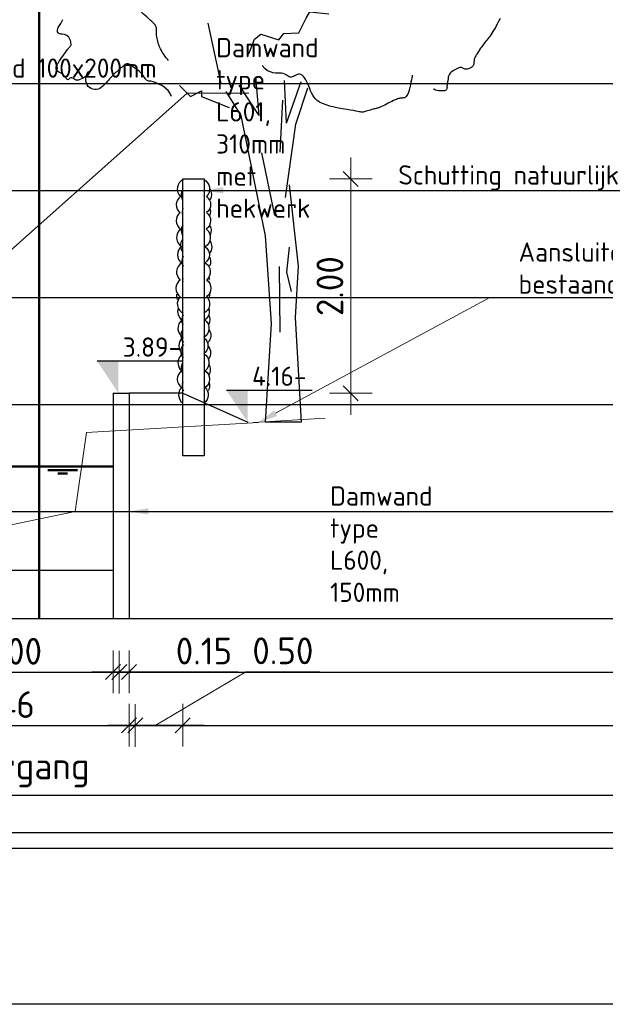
# Model space of a CAD drawing. Header units: millimetres. Extents: x 115999 to 116291, y 477119 to 477297.
# Tile 15 of 45: x 116036.73 to 116042.19, y 477202.47 to 477211.67. Entities that reach past the tile are written whole.
import ezdxf
from ezdxf import colors
from ezdxf.entities.mleader import LeaderData, LeaderLine
from ezdxf.lldxf.tags import DXFTag
from ezdxf.math import Vec2, Vec3

# ---------------------------------------------------------------- set-up
doc = ezdxf.new("R2010")
doc.units = ezdxf.units.MM
doc.linetypes.add('DASHED2', pattern=[0.375, 0.25, -0.125])
doc.linetypes.add('XX-AFBREEK', pattern=[7, 4, -1, 1, -1])
doc.layers.get('Defpoints').update_dxf_attribs({"lineweight": 25})
for name, color, linetype, lineweight in [('B-WE-GR-BOOM-SD', 254, 'Continuous', 25), ('B-WE-GW-MAAIVELD-GD', 93, 'Continuous', 18), ('N-WE-GC-AFBREEKLIJN-GD', 7, 'XX-AFBREEK', 25), ('N-WE-GW-WATERGANG_SLOOT_WATERLIJN-GD', 150, 'Continuous', 50), ('N-WE-KG-GRENS_KADASTRAAL-GD', 150, 'KG-KADASTRAAL', 50), ('X-XX-AL-AANPIJLING-M', 7, 'Continuous', 18), ('X-XX-AL-DETAIL1-GD', 7, 'Continuous', 25), ('X-XX-AL-PEILMAAT-SD', 7, 'Continuous', 25), ('X-XX-AL-VERWIJZING-T18', 7, 'Continuous', 18)]:
    doc.layers.add(name, color=color, linetype=linetype, lineweight=lineweight)
doc.layers.add('X-XX-AL-HULPLIJN-GD', color=205, linetype='Continuous', lineweight=25, plot=False)
doc.styles.add('NLCS-ISO', font='txt')
doc.styles.add('NLCS-ISO-ANNOTATIEF-T18', font='txt', dxfattribs={"height": 1.8})
doc.styles.add('NLCS-ISO-ANNOTATIEF-T25', font='txt', dxfattribs={"height": 2.5})
tags = doc.linetypes.add('KG-KADASTRAAL', pattern='A,5.5,-2,["K",Standard,S=1.8,R=0,X=0,Y=-0.9],-2,5.5,-2,[5,NLCS.SHX,S=0.75,R=0,X=0,Y=0],-2', length=19).pattern_tags.tags
tags[6] = DXFTag(74, 10)
doc.dimstyles.new('NLCS-ANNOTATIEF-T25-SCHRAP_L2_H1', dxfattribs={"dimtxt": 2.5, "dimasz": 1.4, "dimexe": 2, "dimexo": 2, "dimgap": 0.7, "dimtad": 1, "dimzin": 0, "dimdsep": 46, "dimtxsty": 'NLCS-ISO-ANNOTATIEF-T25', "dimblk": 'OBLIQUE', "dimcen": 0, "dimdle": 2, "dimclrd": 256, "dimclre": 256, "dimclrt": 256, "dimadec": 1, "dimazin": 0, "dimtfac": 1, "dimtdec": 3, "dimtofl": 0, "dimtmove": 0, "dimatfit": 3, "dimldrblk": 'OBLIQUE', "dimfxl": 2, "dimfxlon": 1, "dimtfillclr": 256, "dimtolj": 1, "dimtzin": 0, "dimlwd": -1, "dimlwe": -1, "dimarcsym": 0})

# ---------------------------------------------------------------- blocks, each defined once
blk = doc.blocks.new('SGR-BOOM_S01_I_ZIJ-D')
for p, q in [((-0.078, 3.821), (-0.118, 4.301)), ((-0.078, 3.821), (-0.325, 4.198)), ((0.263, 3.725), (0.24, 4.255)), ((0.263, 3.725), (0.447, 4.244)), ((0.381, 3.711), (0.528, 4.163)), ((-0.048, 3.356), (0.113, 2.572)), ((0.297, 2.179), (0.263, 1.868)), ((0.171, 1.937), (0.182, 1.119)), ((0.263, 1.868), (0.321, 1.626)), ((0.445, 0), (0, 0))]:
    blk.add_line(p, q)
for points in [[(2.922, 5.029), (2.908, 5.001), (2.894, 4.973), (2.879, 4.945), (2.864, 4.918), (2.849, 4.891), (2.834, 4.866), (2.82, 4.844), (2.807, 4.823), (2.795, 4.806), (2.782, 4.79), (2.771, 4.775), (2.759, 4.76), (2.747, 4.746), (2.735, 4.73), (2.722, 4.714), (2.708, 4.696), (2.694, 4.677), (2.68, 4.657), (2.666, 4.637), (2.653, 4.617), (2.641, 4.598), (2.63, 4.581), (2.621, 4.565), (2.614, 4.551), (2.608, 4.54), (2.605, 4.53), (2.602, 4.521), (2.6, 4.513), (2.599, 4.506), (2.599, 4.499), (2.599, 4.492), (2.598, 4.484), (2.598, 4.476), (2.596, 4.468), (2.595, 4.46), (2.592, 4.452), (2.588, 4.444), (2.583, 4.436), (2.576, 4.428), (2.568, 4.421), (2.558, 4.414), (2.548, 4.409), (2.537, 4.404), (2.525, 4.4), (2.514, 4.397), (2.503, 4.396), (2.493, 4.396), (2.484, 4.399), (2.476, 4.402), (2.469, 4.406), (2.461, 4.41), (2.453, 4.414), (2.444, 4.416), (2.433, 4.417), (2.421, 4.416), (2.408, 4.413), (2.392, 4.407), (2.376, 4.399), (2.36, 4.39), (2.343, 4.38), (2.328, 4.37), (2.315, 4.359), (2.303, 4.348), (2.294, 4.337), (2.288, 4.327), (2.283, 4.318), (2.28, 4.308), (2.278, 4.299), (2.277, 4.29), (2.276, 4.28), (2.275, 4.27), (2.274, 4.26), (2.272, 4.25), (2.27, 4.239), (2.268, 4.228), (2.266, 4.217), (2.264, 4.207), (2.263, 4.196), (2.262, 4.186), (2.262, 4.176), (2.263, 4.167), (2.262, 4.158), (2.261, 4.151), (2.258, 4.144), (2.253, 4.138), (2.245, 4.133), (2.233, 4.129), (2.218, 4.127), (2.199, 4.127), (2.179, 4.127), (2.158, 4.129), (2.138, 4.132), (2.12, 4.137), (2.105, 4.142), (2.094, 4.149)], [(1.828, 4.321), (1.827, 4.311), (1.824, 4.291), (1.819, 4.265), (1.813, 4.234), (1.806, 4.201), (1.799, 4.167), (1.79, 4.135), (1.782, 4.108), (1.773, 4.085), (1.764, 4.068), (1.755, 4.056), (1.745, 4.048), (1.736, 4.042), (1.727, 4.039), (1.718, 4.038), (1.709, 4.037), (1.7, 4.037), (1.691, 4.036), (1.681, 4.035), (1.671, 4.033), (1.659, 4.03), (1.647, 4.027), (1.632, 4.021), (1.615, 4.014), (1.596, 4.006), (1.576, 3.995), (1.554, 3.984), (1.531, 3.973), (1.509, 3.961), (1.487, 3.95), (1.466, 3.94), (1.448, 3.931), (1.431, 3.924), (1.416, 3.918), (1.403, 3.913), (1.391, 3.91), (1.379, 3.907), (1.366, 3.904), (1.354, 3.901), (1.34, 3.897), (1.325, 3.893), (1.308, 3.888), (1.291, 3.883), (1.274, 3.878), (1.258, 3.873), (1.243, 3.869), (1.229, 3.865), (1.217, 3.863), (1.208, 3.861), (1.2, 3.861), (1.192, 3.862), (1.182, 3.864), (1.17, 3.867), (1.152, 3.871), (1.129, 3.876), (1.098, 3.882), (1.059, 3.888), (1.014, 3.895), (0.963, 3.904), (0.91, 3.913), (0.857, 3.925), (0.805, 3.937), (0.756, 3.951), (0.713, 3.968), (0.677, 3.986), (0.648, 4.006), (0.625, 4.027), (0.606, 4.051), (0.59, 4.075), (0.577, 4.101), (0.565, 4.128), (0.554, 4.156), (0.542, 4.184), (0.53, 4.213), (0.517, 4.24), (0.503, 4.265), (0.489, 4.288), (0.475, 4.307), (0.46, 4.322), (0.444, 4.331), (0.428, 4.335), (0.413, 4.334), (0.397, 4.329), (0.381, 4.322), (0.365, 4.314), (0.35, 4.306), (0.336, 4.3), (0.322, 4.297), (0.309, 4.298), (0.297, 4.303), (0.285, 4.31), (0.272, 4.318), (0.258, 4.327), (0.242, 4.335), (0.224, 4.342), (0.204, 4.346), (0.18, 4.347), (0.154, 4.347), (0.126, 4.348), (0.095, 4.352), (0.063, 4.362), (0.029, 4.378), (-0.005, 4.405), (-0.04, 4.444)]]:
    blk.add_lwpolyline(points)
for points in [[(-1.203, 4.507, -0.072887), (-1.303, 4.649, -0.080286), (-1.35, 4.8, -0.058621), (-1.353, 4.881, 0.116876), (-1.359, 4.922, 0.104083), (-1.391, 4.971, 0.026813), (-1.558, 5.119, 0.129639), (-1.703, 5.182, -0.416389), (-1.736, 5.228, -0.105912), (-1.712, 5.289, 0.043591), (-1.638, 5.426, 0.004224), (-1.607, 5.497, 0.029199), (-1.604, 5.508, 0.213879), (-1.605, 5.518, 0.069343), (-1.624, 5.541)], [(-1.166, 4.055, 0.036784), (-1.192, 4.108, 0.072313), (-1.21, 4.132, 0.068127), (-1.316, 4.208, 0.075473), (-1.426, 4.246, 0.033705), (-1.447, 4.249, -0.057462), (-1.46, 4.251, -0.197945), (-1.493, 4.278, 0.082036), (-1.555, 4.356, 0.052126), (-1.697, 4.459, 0.251473), (-1.736, 4.461, 0.059835), (-1.756, 4.447, 0.010142), (-1.863, 4.354, 0.038399), (-1.963, 4.248, -0.049754), (-2.042, 4.168, -0.415767), (-2.203, 4.183, -0.365967), (-2.201, 4.362, -0.002133), (-2.196, 4.368, -0.07961), (-2.195, 4.368, -0.7436), (-2.195, 4.367, -0.008654), (-2.208, 4.342, -0.121887), (-2.25, 4.296, -0.089292), (-2.327, 4.262, -0.250646), (-2.385, 4.277, 0.317592), (-2.434, 4.284, 0.160208), (-2.446, 4.271, -0.29699), (-2.455, 4.266, -0.277841), (-2.48, 4.283, 0.117864), (-2.523, 4.335, 0.060549), (-2.569, 4.361, -0.10853), (-2.593, 4.379, -0.137156), (-2.604, 4.401, -0.124668), (-2.602, 4.428, -0.068553), (-2.58, 4.473, -0.015893), (-2.457, 4.647, -0.012888), (-2.43, 4.68, 0.027707), (-2.418, 4.696, 0.193486), (-2.416, 4.708, 0.035542), (-2.431, 4.769, 0.359392), (-2.532, 4.832, -0.590523), (-2.583, 4.902, -0.035503), (-2.554, 4.953, 0.029287), (-2.519, 5.015, 0.006452)]]:
    blk.add_lwpolyline(points, format="xyb")
at = {"flags": 128}
for points in [[(-0.203, 4.589), (-0.136, 4.773), (-0.057, 4.835), (0.169, 4.763), (0.233, 4.843), (0.417, 4.85), (0.509, 5.032), (0.556, 5.111), (0.793, 5.087)], [(-0.549, 4.218), (-0.712, 4.969)], [(-1.067, 4.195), (-0.93, 4.058), (-0.793, 4.127), (-0.793, 4.058), (-0.449, 3.92)], [(-0.491, 4.121), (-0.303, 3.821), (-0.003, 2.319), (0.072, 1.229), (0, 0)], [(0.185, 3.361), (0.218, 4.013)], [(0.25, 2.798), (0.381, 3.711)], [(0.298, 2.957), (0.411, 1.943), (0.373, 1.304), (0.445, 0)]]:
    blk.add_lwpolyline(points, dxfattribs=at)
blk = doc.blocks.new('_Oblique')
at = {"color": 0, "linetype": 'ByBlock', "lineweight": -2}
blk.add_line((-0.5, -0.5), (0.5, 0.5), dxfattribs=at)
blk = doc.blocks.new('*D83')
at = {"layer": 'Defpoints', "color": 0, "transparency": 16777216}
for p in [(116038.4491, 477210.1809), (116038.9973, 477208.178), (116039.8182, 477208.178)]:
    blk.add_point(p, dxfattribs=at)
at = {"layer": 'X-XX-AL-AANPIJLING-M', "transparency": 16777216}
for p, q in [((116039.8182, 477210.3809), (116039.8182, 477207.978)), ((116039.6182, 477210.1809), (116040.0182, 477210.1809)), ((116039.6182, 477208.178), (116040.0182, 477208.178))]:
    blk.add_line(p, q, dxfattribs=at)
at = {"layer": 'X-XX-AL-AANPIJLING-M', "transparency": 16777216, "xscale": 0.14, "yscale": 0.14, "zscale": 0.14}
for p, rotation in [((116039.8182, 477210.1809), 90), ((116039.8182, 477208.178), 270)]:
    blk.add_blockref('_Oblique', p, dxfattribs=dict(at, rotation=rotation))
at = {"layer": 'X-XX-AL-AANPIJLING-M', "transparency": 16777216, "insert": (116039.6232, 477209.1795), "char_height": 0.25, "attachment_point": 5, "rotation": 90, "style": 'NLCS-ISO-ANNOTATIEF-T25'}
blk.add_mtext('\\A1;2.00', dxfattribs=at)
blk = doc.blocks.new('*D94')
at = {"layer": 'Defpoints', "color": 0, "transparency": 16777216}
for p in [(116035.3459, 477206.0746), (116037.8059, 477206.0746), (116037.8059, 477205.0746)]:
    blk.add_point(p, dxfattribs=at)
at = {"layer": 'X-XX-AL-AANPIJLING-M', "transparency": 16777216}
for p, q in [((116035.3459, 477205.2746), (116035.3459, 477204.8746)), ((116037.8059, 477205.2746), (116037.8059, 477204.8746)), ((116035.1459, 477205.0746), (116038.0059, 477205.0746))]:
    blk.add_line(p, q, dxfattribs=at)
at = {"layer": 'X-XX-AL-AANPIJLING-M', "transparency": 16777216, "xscale": 0.14, "yscale": 0.14, "zscale": 0.14, "rotation": 180}
blk.add_blockref('_Oblique', (116035.3459, 477205.0746), dxfattribs=at)
at = {"layer": 'X-XX-AL-AANPIJLING-M', "transparency": 16777216, "xscale": 0.14, "yscale": 0.14, "zscale": 0.14}
blk.add_blockref('_Oblique', (116037.8059, 477205.0746), dxfattribs=at)
at = {"layer": 'X-XX-AL-AANPIJLING-M', "transparency": 16777216, "insert": (116036.5759, 477205.2696), "char_height": 0.25, "attachment_point": 5, "style": 'NLCS-ISO-ANNOTATIEF-T25'}
blk.add_mtext('\\A1;2.46', dxfattribs=at)
blk = doc.blocks.new('*D95')
at = {"layer": 'Defpoints', "color": 0, "transparency": 16777216}
for p in [(116035.6559, 477208.653), (116037.6559, 477208.0859), (116037.6559, 477205.5726)]:
    blk.add_point(p, dxfattribs=at)
at = {"layer": 'X-XX-AL-AANPIJLING-M', "transparency": 16777216}
for p, q in [((116035.6559, 477205.7726), (116035.6559, 477205.3726)), ((116037.6559, 477205.7726), (116037.6559, 477205.3726)), ((116035.4559, 477205.5726), (116037.8559, 477205.5726))]:
    blk.add_line(p, q, dxfattribs=at)
at = {"layer": 'X-XX-AL-AANPIJLING-M', "transparency": 16777216, "xscale": 0.14, "yscale": 0.14, "zscale": 0.14, "rotation": 180}
blk.add_blockref('_Oblique', (116035.6559, 477205.5726), dxfattribs=at)
at = {"layer": 'X-XX-AL-AANPIJLING-M', "transparency": 16777216, "xscale": 0.14, "yscale": 0.14, "zscale": 0.14}
blk.add_blockref('_Oblique', (116037.6559, 477205.5726), dxfattribs=at)
at = {"layer": 'X-XX-AL-AANPIJLING-M', "transparency": 16777216, "insert": (116036.6559, 477205.7676), "char_height": 0.25, "attachment_point": 5, "style": 'NLCS-ISO-ANNOTATIEF-T25'}
blk.add_mtext('\\A1;2.00', dxfattribs=at)
blk = doc.blocks.new('*D96')
at = {"layer": 'Defpoints', "color": 0, "transparency": 16777216}
for p in [(116037.5991, 477206.0746), (116037.7491, 477206.0746), (116037.7491, 477205.5746)]:
    blk.add_point(p, dxfattribs=at)
at = {"layer": 'X-XX-AL-AANPIJLING-M', "transparency": 16777216}
for p, q in [((116037.5991, 477205.7746), (116037.5991, 477205.3746)), ((116037.7491, 477205.7746), (116037.7491, 477205.3746)), ((116037.3991, 477205.5746), (116037.7491, 477205.5746)), ((116037.7491, 477205.5746), (116038.7673, 477205.5746))]:
    blk.add_line(p, q, dxfattribs=at)
at = {"layer": 'X-XX-AL-AANPIJLING-M', "transparency": 16777216, "xscale": 0.14, "yscale": 0.14, "zscale": 0.14, "rotation": 180}
blk.add_blockref('_Oblique', (116037.5991, 477205.5746), dxfattribs=at)
at = {"layer": 'X-XX-AL-AANPIJLING-M', "transparency": 16777216, "xscale": 0.14, "yscale": 0.14, "zscale": 0.14}
blk.add_blockref('_Oblique', (116037.7491, 477205.5746), dxfattribs=at)
at = {"layer": 'X-XX-AL-AANPIJLING-M', "transparency": 16777216, "insert": (116038.4473, 477205.7696), "char_height": 0.25, "attachment_point": 5, "style": 'NLCS-ISO-ANNOTATIEF-T25'}
blk.add_mtext('\\A1;0.15', dxfattribs=at)
blk = doc.blocks.new('*D97')
at = {"layer": 'Defpoints', "color": 0, "transparency": 16777216}
for p in [(116037.7491, 477207.5947), (116038.2491, 477207.5947), (116037.7491, 477205.0766)]:
    blk.add_point(p, dxfattribs=at)
at = {"layer": 'X-XX-AL-AANPIJLING-M', "transparency": 16777216}
for p, q in [((116037.9991, 477205.0766), (116038.8392, 477205.5766)), ((116038.8392, 477205.5766), (116039.5292, 477205.5766)), ((116037.7491, 477205.2766), (116037.7491, 477204.8766)), ((116038.2491, 477205.2766), (116038.2491, 477204.8766)), ((116038.4491, 477205.0766), (116037.5491, 477205.0766))]:
    blk.add_line(p, q, dxfattribs=at)
at = {"layer": 'X-XX-AL-AANPIJLING-M', "transparency": 16777216, "xscale": 0.14, "yscale": 0.14, "zscale": 0.14, "rotation": 180}
blk.add_blockref('_Oblique', (116037.7491, 477205.0766), dxfattribs=at)
at = {"layer": 'X-XX-AL-AANPIJLING-M', "transparency": 16777216, "xscale": 0.14, "yscale": 0.14, "zscale": 0.14}
blk.add_blockref('_Oblique', (116038.2491, 477205.0766), dxfattribs=at)
at = {"layer": 'X-XX-AL-AANPIJLING-M', "transparency": 16777216, "insert": (116039.1842, 477205.7716), "char_height": 0.25, "attachment_point": 5, "style": 'NLCS-ISO-ANNOTATIEF-T25'}
blk.add_mtext('\\A1;0.50', dxfattribs=at)
blk = doc.blocks.new('*D101')
at = {"layer": 'Defpoints', "color": 0, "transparency": 16777216}
for p in [(116035.5991, 477208.2633), (116037.5991, 477207.9582), (116037.5991, 477204.4258)]:
    blk.add_point(p, dxfattribs=at)
at = {"layer": 'X-XX-AL-AANPIJLING-M', "transparency": 16777216, "insert": (116036.5991, 477204.6583), "char_height": 0.25, "attachment_point": 5, "style": 'NLCS-ISO-ANNOTATIEF-T25'}
blk.add_mtext('\\A1;Watergang', dxfattribs=at)
blk = doc.blocks.new('_None')
blk = doc.blocks.new('SAL-PEILMAAT_INFRACAD_H01-SOD')
blk.add_line((-2, 3), (6, 3))
blk.add_solid([(-2, 3), (0, 3), (0, 0)])
at = {"style": 'NLCS-ISO'}
blk.add_attdef('...', (0.4, 3.4), '', height=1.8, dxfattribs=at)
blk = doc.blocks.new('_DotSmall')
at = {"color": 0, "linetype": 'ByBlock', "const_width": 0.5}
blk.add_lwpolyline([(-0.0625, 0, 1), (0.0625, 0, 1)], format="xyb", close=True, dxfattribs=at)

msp = doc.modelspace()

# ---------------------------------------------------------------- linework, layer by layer
at = {"layer": 'B-WE-GW-MAAIVELD-GD', "color": 93, "linetype": 'Continuous', "lineweight": 18}
msp.add_line((116038.9067, 477207.9056), (116039.5806, 477207.9443), dxfattribs=at)
msp.add_lwpolyline([(116033.6892, 477208.0568), (116034.7306, 477207.4927), (116036.0943, 477206.8338), (116037.2446, 477207.0726), (116037.3504, 477207.812), (116038.9567, 477207.9056)], dxfattribs=at)
at = {"layer": 'N-WE-GC-AFBREEKLIJN-GD', "flags": 128}
msp.add_lwpolyline([(116037.4034, 477206.0746), (116037.9742, 477206.0746)], dxfattribs=at)
at = {"layer": 'N-WE-GW-WATERGANG_SLOOT_WATERLIJN-GD', "flags": 128}
for points in [[(116035.6559, 477207.4947), (116037.5991, 477207.4947)], [(116036.9906, 477207.4588), (116037.2664, 477207.4588)], [(116037.0825, 477207.4288), (116037.1727, 477207.4288)]]:
    msp.add_lwpolyline(points, dxfattribs=at)
at = {"layer": 'N-WE-KG-GRENS_KADASTRAAL-GD'}
msp.add_lwpolyline([(116036.9082, 477206.0726), (116036.9082, 477216.0726)], dxfattribs=at)
at = {"layer": 'X-XX-AL-DETAIL1-GD', "flags": 128}
for points in [[(116038.2533, 477210.1765, 0.520567), (116038.2281, 477210.0164, 0.520567), (116038.2281, 477210.0164, 0.520567), (116038.2266, 477209.8667, 0.520567), (116038.2266, 477209.8667, 0.520567), (116038.2295, 477209.7141, 0.520567), (116038.2295, 477209.7141, 0.520567), (116038.2399, 477209.5481, 0.520567), (116038.2399, 477209.5481, 0.520567), (116038.2399, 477209.3969, 0.520567), (116038.2399, 477209.3969, 0.520567), (116038.2266, 477209.2369, 0.520567), (116038.2266, 477209.2369, 0.520567), (116038.2266, 477209.0813, 0.520567), (116038.2266, 477209.0813, 0.520567), (116038.2533, 477208.9271, 0.520567), (116038.2533, 477208.9271)], [(116038.445, 477210.1765, -0.520567), (116038.4702, 477210.0164, -0.520567), (116038.4702, 477210.0164, -0.520567), (116038.4717, 477209.8667, -0.520567), (116038.4717, 477209.8667, -0.520567), (116038.4687, 477209.7141, -0.520567), (116038.4687, 477209.7141, -0.520567), (116038.4583, 477209.5481, -0.520567), (116038.4583, 477209.5481, -0.520567), (116038.4583, 477209.3969, -0.520567), (116038.4583, 477209.3969, -0.520567), (116038.4717, 477209.2369, -0.520567), (116038.4717, 477209.2369, -0.520567), (116038.4717, 477209.0813, -0.520567), (116038.4717, 477209.0813, -0.520567), (116038.445, 477208.9271, -0.520567), (116038.445, 477208.9271)], [(116038.2491, 477210.0876, 0.264056), (116038.2454, 477209.9875)], [(116038.5015, 477210.0876, -0.264056), (116038.5052, 477209.9875)], [(116038.2507, 477209.9085, 0.181862), (116038.2477, 477209.8436)], [(116038.4999, 477209.9085, -0.181862), (116038.5029, 477209.8436)], [(116038.2491, 477209.7505, 0.257707), (116038.2449, 477209.6559)], [(116038.5005, 477209.7505, -0.257707), (116038.5047, 477209.6559)], [(116038.2471, 477209.6149, 0.349808), (116038.2518, 477209.4965)], [(116038.5016, 477209.6024, -0.349808), (116038.4969, 477209.4841)], [(116038.2542, 477209.4594, 0.259768), (116038.2521, 477209.3665)], [(116038.4965, 477209.4594, -0.259768), (116038.4985, 477209.3665)], [(116038.2491, 477209.2505, 0.073198), (116038.2491, 477209.2217)], [(116038.4937, 477209.263, -0.073198), (116038.4937, 477209.2342)], [(116038.1911, 477209.1041, 0.141557), (116038.1972, 477209.0538)], [(116038.4979, 477209.1166, -0.141557), (116038.4919, 477209.0662)], [(116038.2068, 477208.9744, 0.346938), (116038.2422, 477208.8645), (116038.2422, 477208.8645, 0.520567), (116038.2526, 477208.6985), (116038.2526, 477208.6985, 0.520567), (116038.2526, 477208.5473), (116038.2526, 477208.5473, 0.520567), (116038.2392, 477208.3873), (116038.2392, 477208.3873, 0.520567), (116038.2392, 477208.2316), (116038.2392, 477208.2316, 0.450673), (116038.2476, 477208.0888, 0.450673)], [(116038.4914, 477208.9744, -0.346938), (116038.456, 477208.8645), (116038.456, 477208.8645, -0.520567), (116038.4457, 477208.6985), (116038.4457, 477208.6985, -0.520567), (116038.4457, 477208.5473), (116038.4457, 477208.5473, -0.520567), (116038.459, 477208.3873), (116038.459, 477208.3873, -0.520567), (116038.459, 477208.2316), (116038.459, 477208.2316, -0.450673), (116038.4507, 477208.0888, -0.450673)], [(116038.2526, 477208.9118, 0.241899), (116038.2497, 477208.8214, 0.241899)], [(116038.4899, 477208.9118, -0.241899), (116038.4928, 477208.8214, -0.241899)], [(116038.2491, 477208.7721, 0.374246), (116038.2576, 477208.6525, 0.374246)], [(116038.4934, 477208.7721, -0.374246), (116038.4849, 477208.6525, -0.374246)], [(116038.2557, 477208.633, 0.378835), (116038.2526, 477208.5096, 0.378835)], [(116038.485, 477208.6206, -0.378835), (116038.488, 477208.4972, -0.378835)], [(116038.247, 477208.4631, 0.274391), (116038.2489, 477208.3595, 0.274391)], [(116038.4936, 477208.4507, -0.274391), (116038.4917, 477208.3471, -0.274391)], [(116038.2491, 477208.2837, 0.235166), (116038.2569, 477208.2019, 0.235166)], [(116038.4934, 477208.2837, -0.235166), (116038.4856, 477208.2019, -0.235166)]]:
    msp.add_lwpolyline(points, format="xyb", dxfattribs=at)
for points in [[(116038.2491, 477207.5947), (116038.2491, 477210.1809), (116038.4491, 477210.1809), (116038.4491, 477207.5947), (116038.2491, 477207.5947)], [(116037.5991, 477208.178), (116037.5991, 477206.0746)], [(116037.7491, 477208.178), (116037.7491, 477206.0746)], [(116038.2491, 477208.178), (116037.7491, 477208.178)], [(116038.2491, 477208.178), (116038.8567, 477207.9076)], [(116035.6559, 477206.5245), (116037.5991, 477206.5245)], [(116019.2874, 477204.4238), (116053.3938, 477204.4238)]]:
    msp.add_lwpolyline(points, dxfattribs=at)
at = {"layer": 'X-XX-AL-DETAIL1-GD'}
msp.add_lwpolyline([(116037.5991, 477208.178), (116037.7491, 477208.178)], dxfattribs=at)
at = {"layer": 'X-XX-AL-HULPLIJN-GD'}
for p, q in [((116019.0874, 477211.0726), (116048.7121, 477211.0726)), ((116019.0874, 477211.0726), (116048.7121, 477211.0726)), ((116019.0874, 477210.0726), (116048.7121, 477210.0726)), ((116019.0874, 477210.0726), (116048.7121, 477210.0726)), ((116019.0874, 477209.0726), (116048.7121, 477209.0726)), ((116019.0874, 477209.0726), (116048.7121, 477209.0726)), ((116019.0874, 477208.0726), (116048.7121, 477208.0726)), ((116019.0874, 477208.0726), (116048.7121, 477208.0726)), ((116019.0874, 477207.0726), (116048.7121, 477207.0726)), ((116019.0874, 477207.0726), (116048.7121, 477207.0726)), ((116019.0874, 477206.0726), (116048.7121, 477206.0726)), ((116019.0874, 477206.0726), (116048.7121, 477206.0726)), ((116019.0874, 477205.5726), (116048.7121, 477205.5726)), ((116019.0874, 477205.5726), (116048.7121, 477205.5726)), ((116019.0874, 477205.0726), (116048.7121, 477205.0726)), ((116019.0874, 477205.0726), (116048.7121, 477205.0726)), ((116019.0874, 477205.0726), (116048.7121, 477205.0726)), ((116019.0874, 477205.0726), (116048.7121, 477205.0726)), ((116019.0874, 477204.0726), (116048.7121, 477204.0726)), ((116019.0874, 477204.0726), (116048.7121, 477204.0726))]:
    msp.add_line(p, q, dxfattribs=at)
for points in [[(116019.2874, 477214.3884), (116048.5121, 477214.3884), (116048.5121, 477203.9237), (116019.2874, 477203.9237)], [(116019.2874, 477214.3884), (116048.5121, 477214.3884), (116048.5121, 477203.9237), (116019.2874, 477203.9237)], [(116019.0874, 477214.0726), (116048.7121, 477214.0726), (116048.7121, 477202.4684), (116019.0874, 477202.4684)], [(116019.0874, 477214.0726), (116048.7121, 477214.0726), (116048.7121, 477202.4684), (116019.0874, 477202.4684)]]:
    msp.add_lwpolyline(points, close=True, dxfattribs=at)

# ---------------------------------------------------------------- block references
at = {"layer": 'B-WE-GR-BOOM-SD', "linetype": 'DASHED2', "xscale": 0.75, "yscale": 0.75, "zscale": 0.75}
msp.add_blockref('SGR-BOOM_S01_I_ZIJ-D', (116039.0199, 477207.9092), dxfattribs=at)
at = {"layer": 'X-XX-AL-PEILMAAT-SD', "xscale": 0.1, "yscale": 0.1, "zscale": 0.1}
for p, values in [((116037.6491, 477208.18), {'...': '3.89-'}), ((116038.8567, 477207.9076), {'...': '4.16-'})]:
    msp.add_blockref('SAL-PEILMAAT_INFRACAD_H01-SOD', p, dxfattribs=at).add_auto_attribs(values)

# ---------------------------------------------------------------- dimensions: what is measured, and where the dimension line sits
at = {"layer": 'X-XX-AL-AANPIJLING-M'}
dim = msp.add_linear_dim(base=(116039.8182, 477208.178), p1=(116038.4491, 477210.1809), p2=(116038.9973, 477208.178), angle=90, dimstyle='NLCS-ANNOTATIEF-T25-SCHRAP_L2_H1', dxfattribs=at)
dim.commit()
dim.dimension.update_dxf_attribs({"geometry": '*D83', "text_midpoint": (116039.6232, 477209.1795)})
for base, p1, p2, picture, middle in [((116037.6559, 477205.5726), (116035.6559, 477208.653), (116037.6559, 477208.0859), '*D95', (116036.6559, 477205.7676)), ((116037.8059, 477205.0746), (116035.3459, 477206.0746), (116037.8059, 477206.0746), '*D94', (116036.5759, 477205.2696))]:
    dim = msp.add_linear_dim(base=base, p1=p1, p2=p2, dimstyle='NLCS-ANNOTATIEF-T25-SCHRAP_L2_H1', dxfattribs=at)
    dim.commit()
    dim.dimension.update_dxf_attribs({"geometry": picture, "text_midpoint": middle})
dim = msp.add_linear_dim(base=(116037.5991, 477204.4258), p1=(116035.5991, 477208.2633), p2=(116037.5991, 477207.9582), text='Watergang', dimstyle='NLCS-ANNOTATIEF-T25-SCHRAP_L2_H1', override={"dimblk1": 'None', "dimblk2": 'None', "dimsah": 1, "dimse1": 1, "dimse2": 1, "dimsd1": 1, "dimsd2": 1}, dxfattribs=at)
dim.commit()
dim.dimension.update_dxf_attribs({"geometry": '*D101', "text_midpoint": (116036.5991, 477204.6583)})
dim = msp.add_linear_dim(base=(116037.7491, 477205.0766), p1=(116038.2491, 477207.5947), p2=(116037.7491, 477207.5947), dimstyle='NLCS-ANNOTATIEF-T25-SCHRAP_L2_H1', override={"dimtmove": 1}, dxfattribs=at)
dim.commit()
dim.dimension.update_dxf_attribs({"geometry": '*D97', "text_midpoint": (116038.9092, 477205.5766), "dimtype": 160})
dim = msp.add_linear_dim(base=(116037.7491, 477205.5746), p1=(116037.5991, 477206.0746), p2=(116037.7491, 477206.0746), dimstyle='NLCS-ANNOTATIEF-T25-SCHRAP_L2_H1', dxfattribs=at)
dim.commit()
dim.dimension.update_dxf_attribs({"geometry": '*D96', "text_midpoint": (116038.4473, 477205.5746), "dimtype": 160})

# ---------------------------------------------------------------- leaders
at = {"layer": 'X-XX-AL-VERWIJZING-T18'}
ml = msp.add_multileader_mtext('Standard', dxfattribs=at)
ml.set_content('\\pxi-3,l3,t3;{\\fSymbol|b0|i0|c2|p18;·^I}Betontegel 300x300x50mm\\P{\\fSymbol|b0|i0|c2|p18;·^I}Straatlaag, 50mm\\P{\\fSymbol|b0|i0|c2|p18;·^I}Zand voor zandbed, 200mm ', color=256, style='NLCS-ISO-ANNOTATIEF-T18')
ml.set_leader_properties(color=256, linetype='ByLayer', lineweight=-1)
ml.set_arrow_properties(name='DOTSMALL')
ml.build(insert=Vec2(0, 0))
ml.multileader.update_dxf_attribs({"text_left_attachment_type": 5, "text_right_attachment_type": 5, "dogleg_length": 1.8, "arrow_head_size": 0.18, "scale": 0.1})
ctx = ml.context
ctx.base_point, ctx.scale, ctx.char_height, ctx.arrow_head_size, ctx.landing_gap_size, ctx.plane_origin = Vec3(116035.2711, 477212.0731), 0.1, 0.18, 0.18, 0.09, Vec3(116035.0898, 477208.5862)
ctx.left_attachment, ctx.right_attachment = 5, 5
notes = []
notes.append((ctx, [(0, (1, 1, 0), (116035.0911, 477212.0731), (1, 0), 0.18, [(3, [(116035.0911, 477208.3438), (116035.0911, 477208.4239), (116035.0911, 477208.4762)], 0, [])])]))
ctx.mtext.insert, ctx.mtext.flow_direction = Vec3(116035.3611, 477212.8891), 5
ml = msp.add_multileader_mtext('Standard', dxfattribs=at)
ml.set_content('Damwand type L601, 310mm^Jmet hekwerk', color=256, style='NLCS-ISO-ANNOTATIEF-T18')
ml.set_leader_properties(color=256, linetype='ByLayer', lineweight=-1)
ml.build(insert=Vec2(0, 0))
ml.multileader.update_dxf_attribs({"text_left_attachment_type": 5, "text_right_attachment_type": 5, "dogleg_length": 1.8, "arrow_head_size": 0.18, "scale": 0.1})
ctx = ml.context
ctx.base_point, ctx.scale, ctx.char_height, ctx.arrow_head_size, ctx.landing_gap_size, ctx.plane_origin = Vec3(116038.4713, 477210.9824), 0.1, 0.18, 0.18, 0.09, Vec3(116035.5946, 477209.1974)
ctx.left_attachment, ctx.right_attachment = 5, 5
notes.append((ctx, [(0, (1, 1, 0), (116038.2913, 477210.9824), (1, 0), 0.18, [(0, [(116035.5626, 477208.5513)], 0, [])])]))
ctx.mtext.insert, ctx.mtext.width, ctx.mtext.flow_direction = Vec3(116038.5613, 477211.4984), 3.035931, 5
ml = msp.add_multileader_mtext('Standard', dxfattribs=at)
ml.set_content('Opsluitband 100x200mm', color=256, style='NLCS-ISO-ANNOTATIEF-T18')
ml.set_leader_properties(color=256, linetype='ByLayer', lineweight=-1)
ml.build(insert=Vec2(0, 0))
ml.multileader.update_dxf_attribs({"text_left_attachment_type": 5, "text_right_attachment_type": 5, "dogleg_length": 1.8, "arrow_head_size": 0.18, "scale": 0.1})
ctx = ml.context
ctx.base_point, ctx.scale, ctx.char_height, ctx.arrow_head_size, ctx.landing_gap_size, ctx.plane_origin = Vec3(116035.4684, 477211.0731), 0.1, 0.18, 0.18, 0.09, Vec3(116035.2871, 477208.9522)
ctx.left_attachment, ctx.right_attachment = 5, 5
notes.append((ctx, [(0, (1, 1, 0), (116035.2884, 477211.0731), (1, 0), 0.18, [(0, [(116035.2884, 477208.4077)], 0, [])])]))
ctx.mtext.insert, ctx.mtext.flow_direction = Vec3(116035.5584, 477211.3071), 5
ml = msp.add_multileader_mtext('Standard', dxfattribs=at)
ml.set_content('Schutting natuurlijk', color=256, style='NLCS-ISO-ANNOTATIEF-T18')
ml.set_leader_properties(color=256, linetype='ByLayer', lineweight=-1)
ml.build(insert=Vec2(0, 0))
ml.multileader.update_dxf_attribs({"text_left_attachment_type": 5, "text_right_attachment_type": 5, "dogleg_length": 1.8, "arrow_head_size": 0.18, "scale": 0.1})
ctx = ml.context
ctx.base_point, ctx.scale, ctx.char_height, ctx.arrow_head_size, ctx.landing_gap_size, ctx.plane_origin = Vec3(116040.1715, 477210.0746), 0.1, 0.18, 0.18, 0.09, Vec3(116038.6504, 477209.334)
ctx.left_attachment, ctx.right_attachment = 5, 5
notes.append((ctx, [(0, (1, 1, 0), (116039.9915, 477210.0746), (1, 0), 0.18, [(0, [(116038.4491, 477210.0746)], 0, [])])]))
ctx.mtext.insert, ctx.mtext.flow_direction = Vec3(116040.2615, 477210.3086), 5
ml = msp.add_multileader_mtext('Standard', dxfattribs=at)
ml.set_content('Aansluiten op ^Jbestaande situatie', color=256, style='NLCS-ISO-ANNOTATIEF-T18')
ml.set_leader_properties(color=256, linetype='ByLayer', lineweight=-1)
ml.build(insert=Vec2(0, 0))
ml.multileader.update_dxf_attribs({"text_left_attachment_type": 5, "text_right_attachment_type": 5, "dogleg_length": 1.8, "arrow_head_size": 0.18, "scale": 0.1})
ctx = ml.context
ctx.base_point, ctx.scale, ctx.char_height, ctx.arrow_head_size, ctx.landing_gap_size, ctx.plane_origin = Vec3(116041.2953, 477209.0726), 0.1, 0.18, 0.18, 0.09, Vec3(116039.2986, 477208.2357)
ctx.left_attachment, ctx.right_attachment = 5, 5
notes.append((ctx, [(0, (1, 1, 0), (116041.1153, 477209.0726), (1, 0), 0.18, [(0, [(116038.9567, 477207.9056)], 0, [])])]))
ctx.mtext.insert, ctx.mtext.flow_direction = Vec3(116041.3853, 477209.5886), 5
ml = msp.add_multileader_mtext('Standard', dxfattribs=at)
ml.set_content('Damwand type L600, 150mm', color=256, style='NLCS-ISO-ANNOTATIEF-T18')
ml.set_leader_properties(color=256, linetype='ByLayer', lineweight=-1)
ml.build(insert=Vec2(0, 0))
ml.multileader.update_dxf_attribs({"text_left_attachment_type": 5, "text_right_attachment_type": 5, "dogleg_length": 1.8, "arrow_head_size": 0.18, "scale": 0.1})
ctx = ml.context
ctx.base_point, ctx.scale, ctx.char_height, ctx.arrow_head_size, ctx.landing_gap_size, ctx.plane_origin = Vec3(116039.535, 477207.0746), 0.1, 0.18, 0.18, 0.09, Vec3(116037.7478, 477207.619)
ctx.left_attachment, ctx.right_attachment = 5, 5
notes.append((ctx, [(0, (1, 1, 0), (116039.355, 477207.0746), (1, 0), 0.18, [(0, [(116037.7491, 477207.0746)], 0, [])])]))
ctx.mtext.insert, ctx.mtext.width, ctx.mtext.flow_direction = Vec3(116039.625, 477207.3086), 3.035931, 5
for ctx, leaders in notes:
    for number, flags, end, landing, length, lines in leaders:
        leader = LeaderData()
        leader.index, (leader.has_last_leader_line, leader.has_dogleg_vector, leader.attachment_direction) = number, flags
        leader.last_leader_point, leader.dogleg_vector, leader.dogleg_length = Vec3(end), Vec3(landing), length
        for number, points, colour, breaks in lines:
            line = LeaderLine()
            line.index, line.vertices, line.color, line.breaks = number, Vec3.list(points), colors.encode_raw_color(colour), breaks
            leader.lines.append(line)
        ctx.leaders.append(leader)

doc.saveas('drawing.dxf')
